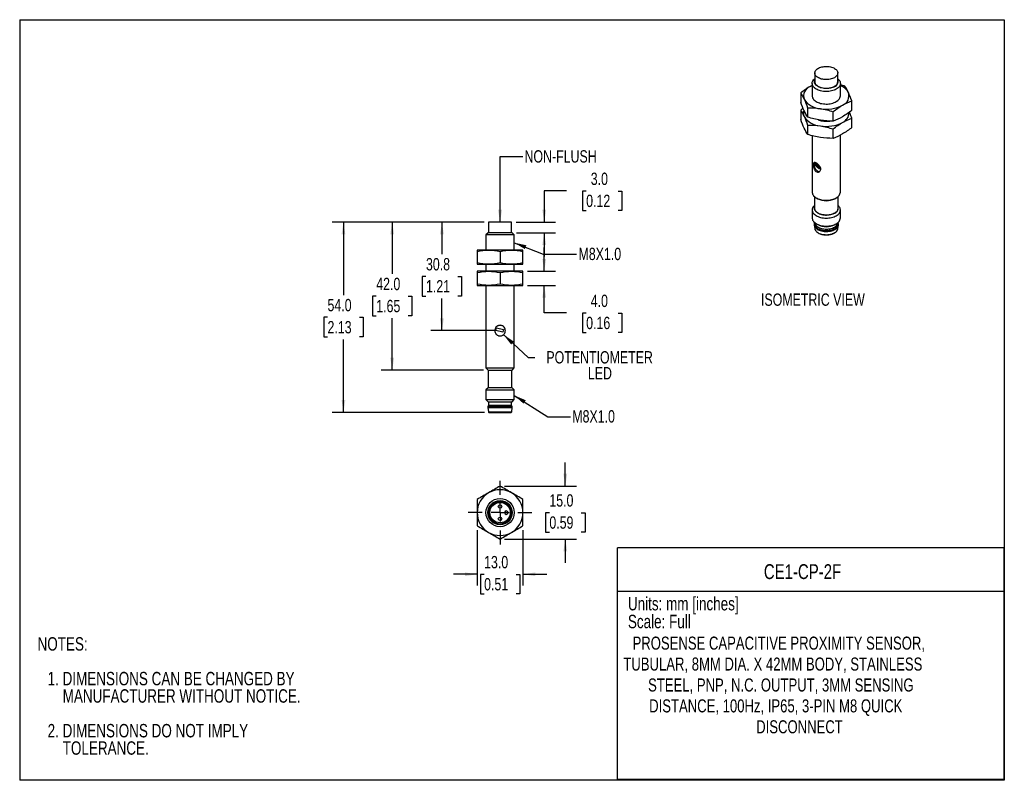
# Model space of a CAD drawing. Header units: millimetres. Extents: x 0 to 279, y 0 to 216.
import ezdxf
from ezdxf.enums import TextEntityAlignment as Align

# ---------------------------------------------------------------- set-up
doc = ezdxf.new("R2010")
doc.units = ezdxf.units.MM
doc.linetypes.add('CENTERX2', pattern=[20.32, 12.7, -2.54, 2.54, -2.54])
doc.layers.add('CENTER', color=40, linetype='CENTERX2')
doc.layers.add('DIMENSIONS', color=140, linetype='Continuous', lineweight=25)
doc.layers.add('TEXT', color=140, linetype='Continuous', lineweight=25)
doc.styles.add('SLDTEXTSTYLE0', font='TXT', dxfattribs={"width": 0.75})
doc.dimstyles.new('SLDDIMSTYLE0', dxfattribs={"dimtxt": 3.5, "dimasz": 3.5, "dimexe": 0, "dimexo": 0.0625, "dimgap": 0.875, "dimtad": 0, "dimtih": 1, "dimtoh": 1, "dimdec": 1, "dimrnd": 1e-09, "dimzin": 12, "dimdsep": 46, "dimtxsty": 'SLDTEXTSTYLE0', "dimsah": 1, "dimcen": 0.09, "dimadec": 0, "dimazin": 3, "dimtfac": 1, "dimtdec": 1, "dimtofl": 0, "dimtmove": 0, "dimatfit": 3, "dimfxl": 0, "dimfrac": 2, "dimtolj": 1, "dimtzin": 12, "dimarcsym": 0})
doc.dimstyles.new('SLDDIMSTYLE1', dxfattribs={"dimtxt": 3.5, "dimasz": 3.5, "dimexe": 0, "dimexo": 0.0625, "dimgap": 0.875, "dimtad": 0, "dimtih": 1, "dimtoh": 1, "dimdec": 1, "dimrnd": 1e-09, "dimzin": 4, "dimdsep": 46, "dimtxsty": 'SLDTEXTSTYLE0', "dimsah": 1, "dimcen": 0.09, "dimadec": 0, "dimazin": 1, "dimtfac": 1, "dimtdec": 1, "dimtofl": 0, "dimtmove": 0, "dimatfit": 3, "dimfxl": 0, "dimfrac": 2, "dimtolj": 1, "dimtzin": 12, "dimarcsym": 0})
doc.dimstyles.new('SLDDIMSTYLE2', dxfattribs={"dimtxt": 3.5, "dimasz": 3.5, "dimexe": 0, "dimexo": 0.0625, "dimgap": 0.875, "dimtad": 0, "dimtih": 1, "dimtoh": 1, "dimdec": 1, "dimrnd": 1e-09, "dimzin": 4, "dimdsep": 46, "dimtxsty": 'SLDTEXTSTYLE0', "dimsah": 1, "dimcen": 0.09, "dimadec": 0, "dimazin": 1, "dimtfac": 1, "dimtdec": 1, "dimtmove": 0, "dimatfit": 0, "dimfxl": 0, "dimfrac": 2, "dimtolj": 1, "dimtzin": 12, "dimarcsym": 0})
doc.dimstyles.new('SLDDIMSTYLE3', dxfattribs={"dimtxt": 0.18, "dimasz": 3.5, "dimexe": 0, "dimexo": 0.0625, "dimgap": 0, "dimtad": 0, "dimtih": 1, "dimtoh": 1, "dimdec": 0, "dimrnd": 1e-09, "dimzin": 0, "dimdsep": 46, "dimtxsty": 'Standard', "dimsah": 1, "dimcen": 0.09, "dimadec": 0, "dimazin": 0, "dimtfac": 3.5, "dimtdec": 0, "dimtofl": 0, "dimtmove": 0, "dimatfit": 3, "dimfxl": 0, "dimfrac": 2, "dimtolj": 1, "dimtzin": 0, "dimarcsym": 0})

# ---------------------------------------------------------------- blocks, each defined once
blk = doc.blocks.new('SW_NOTE_0')
at = {"layer": 'TEXT', "color": 0, "insert": (0, 4.91), "char_height": 3.81, "attachment_point": 1, "style": 'SLDTEXTSTYLE0'}
blk.add_mtext('Scale: Full', dxfattribs=at)
blk = doc.blocks.new('SW_NOTE_0_1')
at = {"layer": 'TEXT', "color": 0, "insert": (0, 4.91), "char_height": 3.81, "attachment_point": 1, "style": 'SLDTEXTSTYLE0'}
blk.add_mtext('Units: mm [inches]', dxfattribs=at)
blk = doc.blocks.new('Block1')
at = {"layer": 'TEXT'}
for p, q in [((279.4, 65.76), (169.64, 65.76)), ((169.64, 0), (169.64, 65.76)), ((279.4, 0), (279.4, 65.76)), ((169.64, 53.4), (279.4, 53.4)), ((279.4, 0), (169.64, 0))]:
    blk.add_line(p, q, dxfattribs=at)
for name, p in [('SW_NOTE_0_1', (172.59, 46.87)), ('SW_NOTE_0', (172.59, 41.8))]:
    blk.add_blockref(name, p, dxfattribs=at)
at = {"layer": 'TEXT', "color": 140, "style": 'SLDTEXTSTYLE0', "width": 0.75}
for tag, height, p in [('AUTOATTR0', 4.23, (211.17, 55.58)), ('AUTOATTR1_0', 3.7, (173.91, 35.72)), ('AUTOATTR1_1', 3.7, (171.3, 29.78)), ('AUTOATTR1_2', 3.7, (178.32, 23.84)), ('AUTOATTR1_3', 3.7, (178.63, 17.9)), ('AUTOATTR1_4', 3.7, (209, 11.96))]:
    blk.add_attdef(tag, text='', height=height, dxfattribs=at).set_placement(p, align=Align.BOTTOM_LEFT)
blk = doc.blocks.new('SW_NOTE_0_2')
at = {"layer": 'TEXT', "color": 0, "char_height": 3.81, "attachment_point": 1, "style": 'SLDTEXTSTYLE0'}
for s, insert in [('NOTES:', (0, 4.91)), ('1. DIMENSIONS CAN BE CHANGED BY', (2.86, -4.94)), ('MANUFACTURER WITHOUT NOTICE.', (7.14, -9.87)), ('2. DIMENSIONS DO NOT IMPLY', (2.86, -19.72)), ('TOLERANCE.', (7.14, -24.65))]:
    blk.add_mtext(s, dxfattribs=dict(at, insert=insert))
blk = doc.blocks.new('_D')
at = {"layer": 'DIMENSIONS'}
for p, q in [((131.8, 158.44), (116.64, 158.44)), ((119.82, 158.44), (119.82, 149.34)), ((115.29, 143.02), (114.23, 143.02)), ((114.23, 143.02), (114.23, 137.46)), ((124.34, 143.02), (125.41, 143.02)), ((125.41, 143.02), (125.41, 137.46)), ((114.23, 137.46), (115.29, 137.46)), ((125.41, 137.46), (124.34, 137.46)), ((119.82, 127.64), (119.82, 136.75)), ((135.05, 127.64), (116.64, 127.64))]:
    blk.add_line(p, q, dxfattribs=at)
for points in [[(119.82, 158.44), (119.28, 154.94), (120.36, 154.94)], [(119.82, 127.64), (120.36, 131.14), (119.28, 131.14)]]:
    blk.add_solid(points, dxfattribs=at)
at = {"layer": 'DIMENSIONS', "char_height": 3.5, "attachment_point": 1, "style": 'SLDTEXTSTYLE0'}
for s, insert in [('30.8', (115.29, 148.24)), ('1.21', (115.29, 141.97))]:
    blk.add_mtext(s, dxfattribs=dict(at, insert=insert))
blk = doc.blocks.new('_D_1')
at = {"layer": 'DIMENSIONS'}
for p, q in [((131.8, 158.44), (102.53, 158.44)), ((105.71, 158.44), (105.71, 143.74)), ((101.18, 137.42), (100.12, 137.42)), ((100.12, 137.42), (100.12, 131.86)), ((110.23, 137.42), (111.3, 137.42)), ((111.3, 137.42), (111.3, 131.86)), ((100.12, 131.86), (101.18, 131.86)), ((111.3, 131.86), (110.23, 131.86)), ((105.71, 116.44), (105.71, 131.15)), ((131.66, 116.44), (102.53, 116.44))]:
    blk.add_line(p, q, dxfattribs=at)
for points in [[(105.71, 158.44), (105.17, 154.94), (106.25, 154.94)], [(105.71, 116.44), (106.25, 119.94), (105.17, 119.94)]]:
    blk.add_solid(points, dxfattribs=at)
at = {"layer": 'DIMENSIONS', "char_height": 3.5, "attachment_point": 1, "style": 'SLDTEXTSTYLE0'}
for s, insert in [('42.0', (101.18, 142.64)), ('1.65', (101.18, 136.37))]:
    blk.add_mtext(s, dxfattribs=dict(at, insert=insert))
blk = doc.blocks.new('_D_2')
at = {"layer": 'DIMENSIONS'}
for p, q in [((131.8, 158.44), (88.7, 158.44)), ((91.88, 158.44), (91.88, 137.74)), ((87.35, 131.42), (86.28, 131.42)), ((86.28, 131.42), (86.28, 125.86)), ((96.4, 131.42), (97.47, 131.42)), ((97.47, 131.42), (97.47, 125.86)), ((86.28, 125.86), (87.35, 125.86)), ((97.47, 125.86), (96.4, 125.86)), ((91.88, 104.44), (91.88, 125.15)), ((131.9, 104.44), (88.7, 104.44))]:
    blk.add_line(p, q, dxfattribs=at)
for points in [[(91.88, 158.44), (91.34, 154.94), (92.41, 154.94)], [(91.88, 104.44), (92.41, 107.94), (91.34, 107.94)]]:
    blk.add_solid(points, dxfattribs=at)
at = {"layer": 'DIMENSIONS', "char_height": 3.5, "attachment_point": 1, "style": 'SLDTEXTSTYLE0'}
for s, insert in [('54.0', (87.35, 136.64)), ('2.13', (87.35, 130.37))]:
    blk.add_mtext(s, dxfattribs=dict(at, insert=insert))
blk = doc.blocks.new('_D_3')
at = {"layer": 'DIMENSIONS'}
for p, q in [((155.2, 167.3), (148.85, 167.3)), ((148.85, 167.3), (148.85, 158.44)), ((160.75, 167.27), (159.69, 167.27)), ((159.69, 167.27), (159.69, 161.71)), ((169.81, 167.27), (170.87, 167.27)), ((170.87, 167.27), (170.87, 161.71)), ((159.69, 161.71), (160.75, 161.71)), ((170.87, 161.71), (169.81, 161.71)), ((140.84, 158.44), (152.02, 158.44)), ((140.98, 155.44), (152.02, 155.44)), ((148.85, 155.44), (148.85, 148.71))]:
    blk.add_line(p, q, dxfattribs=at)
for points in [[(148.85, 158.44), (149.39, 161.94), (148.31, 161.94)], [(148.85, 155.44), (148.31, 151.94), (149.39, 151.94)]]:
    blk.add_solid(points, dxfattribs=at)
at = {"layer": 'DIMENSIONS', "char_height": 3.5, "attachment_point": 1, "style": 'SLDTEXTSTYLE0'}
for s, insert in [('3.0', (162.05, 172.49)), ('0.12', (160.75, 166.23))]:
    blk.add_mtext(s, dxfattribs=dict(at, insert=insert))
blk = doc.blocks.new('_D_4')
at = {"layer": 'DIMENSIONS'}
for p, q in [((148.85, 144.49), (148.85, 151.22)), ((144.09, 144.49), (152.02, 144.49)), ((144.09, 140.49), (152.02, 140.49)), ((148.85, 132.65), (148.85, 140.49)), ((155.2, 132.65), (148.85, 132.65)), ((160.75, 132.62), (159.69, 132.62)), ((159.69, 132.62), (159.69, 127.07)), ((169.81, 132.62), (170.87, 132.62)), ((170.87, 132.62), (170.87, 127.07)), ((159.69, 127.07), (160.75, 127.07)), ((170.87, 127.07), (169.81, 127.07))]:
    blk.add_line(p, q, dxfattribs=at)
for points in [[(148.85, 144.49), (149.39, 147.99), (148.31, 147.99)], [(148.85, 140.49), (148.31, 136.99), (149.39, 136.99)]]:
    blk.add_solid(points, dxfattribs=at)
at = {"layer": 'DIMENSIONS', "char_height": 3.5, "attachment_point": 1, "style": 'SLDTEXTSTYLE0'}
for s, insert in [('4.0', (162.05, 137.85)), ('0.16', (160.75, 131.58))]:
    blk.add_mtext(s, dxfattribs=dict(at, insert=insert))
blk = doc.blocks.new('SW_NOTE_0_3')
at = {"layer": 'TEXT', "color": 0, "char_height": 3.5, "attachment_point": 2, "style": 'SLDTEXTSTYLE0'}
for s, insert in [('POTENTIOMETER', (18.37, 1.84)), ('LED', (18.45, -2.68))]:
    blk.add_mtext(s, dxfattribs=dict(at, insert=insert))
blk = doc.blocks.new('_D_5')
at = {"layer": 'DIMENSIONS'}
for p, q in [((154.83, 83.5), (154.83, 90.23)), ((137.59, 83.5), (158, 83.5)), ((150.3, 75.96), (149.24, 75.96)), ((149.24, 75.96), (149.24, 70.41)), ((159.36, 75.96), (160.42, 75.96)), ((160.42, 75.96), (160.42, 70.41)), ((149.24, 70.41), (150.3, 70.41)), ((160.42, 70.41), (159.36, 70.41)), ((137.59, 68.48), (158, 68.48)), ((154.83, 68.48), (154.83, 61.75))]:
    blk.add_line(p, q, dxfattribs=at)
for points in [[(154.83, 83.5), (155.37, 87), (154.29, 87)], [(154.83, 68.48), (154.29, 64.98), (155.37, 64.98)]]:
    blk.add_solid(points, dxfattribs=at)
at = {"layer": 'DIMENSIONS', "char_height": 3.5, "attachment_point": 1, "style": 'SLDTEXTSTYLE0'}
for s, insert in [('15.0', (150.3, 81.19)), ('0.59', (150.3, 74.92))]:
    blk.add_mtext(s, dxfattribs=dict(at, insert=insert))
blk = doc.blocks.new('_D_6')
at = {"layer": 'DIMENSIONS'}
for p, q in [((129.82, 70.97), (129.82, 55.31)), ((142.82, 70.97), (142.82, 55.31)), ((129.82, 58.48), (123.09, 58.48)), ((131.79, 58.46), (130.73, 58.46)), ((130.73, 58.46), (130.73, 52.9)), ((140.84, 58.46), (141.91, 58.46)), ((141.91, 58.46), (141.91, 52.9)), ((142.82, 58.48), (149.55, 58.48)), ((130.73, 52.9), (131.79, 52.9)), ((141.91, 52.9), (140.84, 52.9))]:
    blk.add_line(p, q, dxfattribs=at)
for points in [[(129.82, 58.48), (126.32, 59.02), (126.32, 57.95)], [(142.82, 58.48), (146.32, 57.95), (146.32, 59.02)]]:
    blk.add_solid(points, dxfattribs=at)
at = {"layer": 'DIMENSIONS', "char_height": 3.5, "attachment_point": 1, "style": 'SLDTEXTSTYLE0'}
for s, insert in [('13.0', (131.79, 63.68)), ('0.51', (131.79, 57.41))]:
    blk.add_mtext(s, dxfattribs=dict(at, insert=insert))
blk = doc.blocks.new('SW_CENTERMARKSYMBOL_0')
at = {"layer": 'CENTER', "color": 0}
for p, q in [((0, 5.08), (0, 9.04)), ((-5.08, 0), (-9.04, 0)), ((0, 0), (-2.54, 0)), ((0, 0), (0, 2.54)), ((0, 0), (0, -2.54)), ((0, 0), (2.54, 0)), ((5.08, 0), (9.04, 0)), ((0, -5.08), (0, -9.04))]:
    blk.add_line(p, q, dxfattribs=at)

msp = doc.modelspace()

# ---------------------------------------------------------------- linework, layer by layer
at = {"color": 7, "linetype": 'Continuous'}
for p, q in [((0, 215.9), (0, 0)), ((0, 215.9), (279.4, 215.9)), ((279.4, 215.9), (279.4, 0)), ((279.4, 0), (0, 0))]:
    msp.add_line(p, q, dxfattribs=at)
for p, q in [((225.64, 200.77), (225.64, 198.32)), ((232.14, 198.32), (232.14, 200.77)), ((224.89, 197.25), (224.29, 196.93)), ((224.89, 197.81), (224.89, 194.27)), ((232.89, 194.27), (232.89, 197.81)), ((221.64, 195.1), (221.64, 192.43)), ((236.14, 190.19), (236.14, 192.85)), ((221.64, 190.2), (221.64, 187.53)), ((223.58, 190.91), (223.58, 188.24)), ((230.83, 187.12), (230.83, 189.79)), ((236.14, 185.29), (236.14, 187.95)), ((223.58, 186.01), (223.58, 183.34)), ((230.83, 182.22), (230.83, 184.89)), ((224.89, 182.97), (224.89, 166.97)), ((232.89, 166.97), (232.89, 183.13)), ((225.58, 174.73), (225.7, 175.25)), ((225.75, 174.83), (225.58, 174.73)), ((226.99, 173.5), (225.58, 174.73)), ((225.7, 175.25), (227.12, 174.02)), ((225.83, 175.14), (225.75, 174.83)), ((225.75, 174.83), (227.04, 173.71)), ((227.12, 174.02), (226.99, 173.5)), ((225.54, 165.71), (225.54, 162.39)), ((226.06, 165.34), (226.49, 165.09)), ((231.28, 165.09), (231.72, 165.34)), ((232.24, 162.39), (232.24, 165.71)), ((224.89, 161.89), (224.89, 159.62)), ((232.89, 159.62), (232.89, 161.89)), ((133.07, 158.44), (133.07, 155.44)), ((139.57, 158.44), (133.07, 158.44)), ((139.57, 155.44), (139.57, 158.44)), ((225.44, 158.06), (225.44, 157.77)), ((225.45, 157.6), (225.6, 156.61)), ((226.06, 157.99), (226.49, 157.74)), ((231.28, 157.74), (231.72, 157.99)), ((232.17, 156.61), (232.32, 157.6)), ((232.34, 157.77), (232.34, 158.06)), ((132.93, 155.44), (132.32, 154.83)), ((132.32, 154.83), (132.32, 150.49)), ((140.32, 154.83), (132.32, 154.83)), ((139.71, 155.44), (132.93, 155.44)), ((140.32, 154.83), (139.71, 155.44)), ((140.32, 150.49), (140.32, 154.83)), ((133.07, 150.49), (129.82, 150.49)), ((129.82, 150.13), (129.82, 146.86)), ((139.57, 150.49), (133.07, 150.49)), ((136.32, 150.13), (136.32, 146.86)), ((142.82, 150.49), (139.57, 150.49)), ((142.82, 146.86), (142.82, 150.13)), ((129.82, 146.49), (133.07, 146.49)), ((132.32, 146.49), (132.32, 144.49)), ((133.07, 146.49), (139.57, 146.49)), ((139.57, 146.49), (142.82, 146.49)), ((140.32, 144.49), (140.32, 146.49)), ((133.07, 144.49), (129.82, 144.49)), ((129.82, 144.13), (129.82, 140.86)), ((139.57, 144.49), (133.07, 144.49)), ((136.32, 144.13), (136.32, 140.86)), ((142.82, 144.49), (139.57, 144.49)), ((142.82, 140.86), (142.82, 144.13)), ((129.82, 140.49), (133.07, 140.49)), ((132.32, 140.49), (132.32, 117.06)), ((133.07, 140.49), (139.57, 140.49)), ((139.57, 140.49), (142.82, 140.49)), ((140.32, 117.06), (140.32, 140.49)), ((135.14, 127.72), (135.32, 128.44)), ((137.14, 127.22), (135.14, 127.72)), ((135.32, 128.44), (137.32, 127.94)), ((137.32, 127.94), (137.14, 127.22)), ((132.32, 117.06), (132.93, 116.44)), ((132.32, 117.06), (140.32, 117.06)), ((132.93, 116.44), (139.71, 116.44)), ((132.97, 116.44), (132.97, 111.44)), ((139.67, 111.44), (139.67, 116.44)), ((139.71, 116.44), (140.32, 117.06)), ((132.93, 111.44), (132.32, 110.83)), ((132.32, 110.83), (132.32, 108.06)), ((132.32, 110.83), (140.32, 110.83)), ((139.71, 111.44), (132.93, 111.44)), ((140.32, 110.83), (139.71, 111.44)), ((140.32, 108.06), (140.32, 110.83)), ((132.32, 108.06), (132.93, 107.44)), ((132.32, 108.06), (140.32, 108.06)), ((133.07, 106.49), (132.87, 106.14)), ((132.93, 107.44), (139.71, 107.44)), ((133.07, 107.44), (133.07, 106.49)), ((133.07, 106.49), (139.57, 106.49)), ((139.57, 106.49), (139.57, 107.44)), ((139.77, 106.14), (139.57, 106.49)), ((139.71, 107.44), (140.32, 108.06)), ((132.87, 106.14), (132.87, 105.79)), ((132.87, 106.14), (139.77, 106.14)), ((132.87, 105.79), (133.02, 104.57)), ((132.87, 105.79), (139.77, 105.79)), ((133.02, 104.57), (139.62, 104.57)), ((133.17, 104.44), (139.47, 104.44)), ((139.62, 104.57), (139.77, 105.79)), ((139.77, 105.79), (139.77, 106.14))]:
    msp.add_line(p, q)
at = {"flags": 128}
for points in [[(231.19, 199.44), (230.92, 199.3), (230.63, 199.18), (230.31, 199.08), (229.98, 199), (229.64, 198.94), (229.29, 198.9), (228.93, 198.89), (228.57, 198.9), (228.22, 198.93), (227.87, 198.98), (227.54, 199.06), (227.22, 199.15), (226.93, 199.27), (226.65, 199.4), (226.41, 199.55), (226.19, 199.72), (226.01, 199.9), (225.86, 200.08), (225.75, 200.28), (225.67, 200.48), (225.64, 200.69), (225.64, 200.89), (225.69, 201.1), (225.77, 201.3), (225.89, 201.5), (226.05, 201.68), (226.24, 201.86), (226.47, 202.02), (226.72, 202.16), (227, 202.29), (227.3, 202.4), (227.62, 202.49), (227.96, 202.56), (228.31, 202.61), (228.66, 202.64), (229.02, 202.64), (229.38, 202.62), (229.73, 202.58), (230.07, 202.51), (230.39, 202.43), (230.7, 202.32), (230.99, 202.2), (231.25, 202.06), (231.48, 201.9), (231.68, 201.73), (231.84, 201.54), (231.98, 201.35), (232.07, 201.15), (232.12, 200.95), (232.14, 200.74), (232.11, 200.53), (232.05, 200.33), (231.95, 200.13), (231.81, 199.94), (231.63, 199.76), (231.42, 199.59), (231.19, 199.44)], [(231.72, 196.18), (231.42, 196.03), (231.1, 195.89), (230.76, 195.77), (230.39, 195.68), (230.02, 195.6), (229.63, 195.55), (229.24, 195.51), (228.84, 195.51), (228.44, 195.52), (228.05, 195.56), (227.66, 195.62), (227.29, 195.7), (226.93, 195.8), (226.59, 195.92), (226.28, 196.06), (225.99, 196.22), (225.73, 196.4), (225.5, 196.59), (225.3, 196.79), (225.15, 197), (225.02, 197.22), (224.94, 197.44), (224.89, 197.67), (224.89, 197.9), (224.92, 198.13), (225, 198.36), (225.11, 198.58), (225.26, 198.79), (225.45, 198.99), (225.64, 199.16)], [(231.28, 196.93), (231.01, 196.79), (230.71, 196.67), (230.39, 196.56), (230.05, 196.48), (229.7, 196.42), (229.34, 196.38), (228.98, 196.36), (228.61, 196.37), (228.25, 196.4), (227.89, 196.45), (227.55, 196.52), (227.22, 196.61), (226.91, 196.73), (226.63, 196.86), (226.37, 197.01), (226.14, 197.18), (225.94, 197.35), (225.78, 197.54), (225.65, 197.74), (225.56, 197.95), (225.51, 198.16), (225.5, 198.37), (225.53, 198.58), (225.6, 198.79), (225.64, 198.87)], [(232.14, 199.16), (232.16, 199.14), (232.38, 198.94), (232.55, 198.74), (232.69, 198.52), (232.8, 198.3), (232.86, 198.07), (232.89, 197.84), (232.87, 197.61), (232.82, 197.39), (232.72, 197.16), (232.59, 196.94), (232.42, 196.74), (232.22, 196.54), (231.98, 196.35), (231.72, 196.18)], [(224.29, 196.93), (224.68, 197.13), (224.89, 197.23)], [(225.64, 198.32), (225.64, 198.24), (225.67, 198.03), (225.75, 197.83), (225.86, 197.63), (226.01, 197.45), (226.19, 197.27), (226.41, 197.1), (226.65, 196.95), (226.93, 196.82), (227.22, 196.7), (227.54, 196.61), (227.87, 196.53), (228.22, 196.48), (228.57, 196.45), (228.93, 196.44), (229.29, 196.45), (229.64, 196.49), (229.98, 196.55), (230.31, 196.63), (230.63, 196.73), (230.92, 196.85), (231.19, 196.99)], [(224.89, 194.27), (224.89, 194.13), (224.94, 193.9), (225.02, 193.68), (225.15, 193.46), (225.3, 193.25), (225.5, 193.05), (225.73, 192.86), (225.99, 192.68), (226.28, 192.52), (226.59, 192.38), (226.93, 192.26), (227.29, 192.16), (227.66, 192.08), (228.05, 192.02), (228.44, 191.98), (228.84, 191.97), (229.24, 191.97), (229.63, 192.01), (230.02, 192.06), (230.39, 192.14), (230.76, 192.23), (231.1, 192.35), (231.42, 192.49), (231.72, 192.64)], [(225.54, 175.39), (225.52, 175.37), (225.44, 175.24), (225.38, 175.08), (225.36, 174.9), (225.36, 174.7), (225.38, 174.48), (225.44, 174.26), (225.52, 174.03), (225.63, 173.81), (225.76, 173.6), (225.91, 173.4), (226.07, 173.23), (226.24, 173.08), (226.41, 172.96)], [(224.89, 166.97), (224.89, 166.83), (224.94, 166.6), (225.02, 166.37), (225.15, 166.16), (225.3, 165.94), (225.5, 165.74), (225.73, 165.55), (225.99, 165.38), (226.28, 165.22), (226.59, 165.08), (226.93, 164.96), (227.29, 164.86), (227.66, 164.77), (228.05, 164.71), (228.44, 164.68), (228.84, 164.66), (229.24, 164.67), (229.63, 164.7), (230.02, 164.76), (230.39, 164.83), (230.76, 164.93), (231.1, 165.05), (231.42, 165.18), (231.72, 165.34)], [(225.54, 163.15), (225.45, 163.07), (225.26, 162.86), (225.11, 162.65), (225, 162.43), (224.92, 162.2), (224.89, 161.97), (224.89, 161.74), (224.94, 161.51), (225.02, 161.29), (225.15, 161.07), (225.3, 160.86), (225.5, 160.66), (225.73, 160.47), (225.99, 160.3), (226.28, 160.14), (226.59, 160), (226.93, 159.87), (227.29, 159.77), (227.66, 159.69), (228.05, 159.63), (228.44, 159.59), (228.84, 159.58), (229.24, 159.59), (229.63, 159.62), (230.02, 159.67), (230.39, 159.75), (230.76, 159.85), (231.1, 159.96), (231.42, 160.1), (231.72, 160.25)], [(231.28, 161.01), (231.01, 160.86), (230.71, 160.74), (230.39, 160.64), (230.05, 160.55), (229.7, 160.49), (229.34, 160.45), (228.98, 160.43), (228.61, 160.44), (228.25, 160.47), (227.89, 160.52), (227.55, 160.59), (227.22, 160.69), (226.91, 160.8), (226.63, 160.93), (226.37, 161.08), (226.14, 161.25), (225.94, 161.43), (225.78, 161.62), (225.65, 161.81), (225.56, 162.02), (225.51, 162.23), (225.5, 162.44), (225.53, 162.65), (225.54, 162.67)], [(225.54, 162.39), (225.55, 162.23), (225.6, 162.02), (225.68, 161.82), (225.81, 161.62), (225.97, 161.44), (226.17, 161.26), (226.39, 161.1), (226.65, 160.95), (226.93, 160.82), (227.24, 160.7), (227.56, 160.61), (227.9, 160.54), (228.26, 160.49), (228.62, 160.46), (228.98, 160.45), (229.34, 160.47), (229.7, 160.51), (230.04, 160.57), (230.38, 160.66), (230.69, 160.76), (230.99, 160.88), (231.26, 161.02)], [(231.72, 160.25), (231.98, 160.43), (232.22, 160.61), (232.42, 160.81), (232.59, 161.02), (232.72, 161.23), (232.82, 161.46), (232.87, 161.69), (232.89, 161.92), (232.86, 162.15), (232.8, 162.37), (232.69, 162.6), (232.55, 162.81), (232.38, 163.02), (232.24, 163.15)], [(224.89, 159.62), (224.89, 159.48), (224.94, 159.25), (225.02, 159.03), (225.15, 158.81), (225.3, 158.6), (225.5, 158.39), (225.73, 158.21), (225.99, 158.03), (226.28, 157.87), (226.59, 157.73), (226.93, 157.61), (227.29, 157.51), (227.66, 157.43), (228.05, 157.37), (228.44, 157.33), (228.84, 157.31), (229.24, 157.32), (229.63, 157.35), (230.02, 157.41), (230.39, 157.48), (230.76, 157.58), (231.1, 157.7), (231.42, 157.84), (231.72, 157.99)], [(225.49, 158.4), (225.47, 158.33), (225.44, 158.11), (225.45, 157.9), (225.5, 157.69), (225.59, 157.48), (225.72, 157.27), (225.88, 157.08), (226.08, 156.9), (226.32, 156.73), (226.58, 156.58), (226.87, 156.44), (227.19, 156.33), (227.52, 156.23), (227.87, 156.16), (228.24, 156.1), (228.61, 156.08), (228.98, 156.07), (229.35, 156.09), (229.72, 156.13), (230.08, 156.19), (230.42, 156.28), (230.75, 156.38), (231.05, 156.51), (231.33, 156.65)], [(225.44, 157.77), (225.45, 157.61), (225.5, 157.4), (225.59, 157.19), (225.72, 156.99), (225.88, 156.79), (226.08, 156.61), (226.32, 156.44), (226.58, 156.29), (226.87, 156.16), (227.19, 156.04), (227.52, 155.95), (227.87, 155.87), (228.24, 155.82), (228.61, 155.79), (228.98, 155.78), (229.35, 155.8), (229.72, 155.84), (230.08, 155.91), (230.42, 155.99), (230.75, 156.1), (231.05, 156.22), (231.33, 156.37)], [(225.6, 156.61), (225.63, 156.49), (225.68, 156.35)], [(225.64, 158.27), (225.64, 158.27), (225.67, 158.06), (225.75, 157.86), (225.86, 157.66), (226.01, 157.48), (226.19, 157.3), (226.41, 157.13), (226.65, 156.98), (226.93, 156.85), (227.22, 156.73), (227.54, 156.64), (227.87, 156.56), (228.22, 156.51), (228.57, 156.48), (228.93, 156.47), (229.29, 156.48), (229.64, 156.52), (229.98, 156.58), (230.31, 156.66), (230.63, 156.76), (230.92, 156.88), (231.19, 157.02)], [(225.68, 156.35), (225.7, 156.29), (225.82, 156.09), (225.97, 155.9), (226.15, 155.72), (226.37, 155.55), (226.62, 155.4), (226.9, 155.26), (227.2, 155.14), (227.52, 155.05), (227.86, 154.97), (228.21, 154.92), (228.57, 154.89), (228.93, 154.88), (229.29, 154.89), (229.65, 154.93), (230, 154.99), (230.33, 155.07), (230.65, 155.17), (230.95, 155.29), (231.22, 155.43)]]:
    msp.add_lwpolyline(points, dxfattribs=at)
for centre, radius in [((136.32, 75.99), 4), ((136.32, 75.99), 3.45), ((136.32, 75.99), 3.3), ((136.32, 75.99), 2.9), ((136.32, 77.74), 0.5), ((136.32, 74.24), 0.5)]:
    msp.add_circle(centre, radius)
for centre, radius, start, end in [((230.76, 198.32), 1.48, 290.7021, 21.532), ((225.32, 194.25), 2.87, 111.0658, 199.1372), ((230.54, 198.46), 1.6, 293.7062, 354.9737), ((231.25, 193.06), 4.48, 29.2082, 68.6245), ((227.54, 196.54), 5.9, 213.2601, 266.7452), ((230.89, 194.47), 2.01, 294.2871, 354.3927), ((232.45, 194.3), 2.87, 291.0658, 19.1372), ((224.64, 189.37), 2.25, 158.9343, 205.5505), ((228.9, 200.49), 9.99, 260.2514, 297.3347), ((227.54, 191.64), 5.9, 213.2601, 266.7452), ((228.89, 193.55), 6.49, 249.323, 278.7861), ((232.19, 189.63), 3.18, 293.9073, 359.3531), ((228.9, 195.6), 9.99, 260.2514, 297.3347), ((226.88, 173.66), 0.834, 236.2258, 281.6726), ((228.89, 169.69), 5.19, 242.4925, 297.5021), ((230.89, 167.17), 2.01, 294.2871, 354.3927), ((230.59, 162.54), 1.66, 293.8101, 354.8697), ((230.69, 162.45), 1.57, 292.3508, 8.0624), ((230.89, 159.82), 2.01, 294.2871, 354.3927), ((228.89, 162.34), 5.19, 242.4925, 297.5021), ((230.52, 158.51), 1.63, 294.0132, 351.7762), ((230.52, 156.97), 1.69, 294.4367, 347.5664), ((230.75, 158.1), 1.56, 291.5853, 11.0616), ((230.64, 157.93), 1.71, 293.8101, 354.8697), ((133.17, 104.59), 0.15, 187.1772, 270), ((139.47, 104.59), 0.15, 270, 352.8228), ((136.32, 75.99), 6.5, 120, 180), ((136.32, 75.99), 6.5, 60, 120), ((136.32, 75.99), 6.5, 0, 60), ((136.32, 75.99), 6.5, 180, 240), ((138.07, 75.99), 0.5, 0, 180), ((138.07, 75.99), 0.5, 180, 0), ((136.32, 75.99), 6.5, 300, 0), ((136.32, 75.99), 6.5, 240, 300)]:
    msp.add_arc(centre, radius, start, end)
for points in [[(224.29, 196.93), (223.4, 196.41), (222.51, 195.79), (221.64, 195.1)], [(235.17, 195.25), (234.84, 195.95), (234.52, 196.53), (234.19, 197.04)], [(221.64, 195.1), (221.96, 194.59), (222.28, 194.01), (222.61, 193.3)], [(222.61, 193.3), (222.94, 192.6), (223.26, 191.79), (223.58, 190.91)], [(233.48, 191.62), (234.38, 192.14), (235.26, 192.53), (236.14, 192.85)], [(236.14, 192.85), (235.82, 193.73), (235.49, 194.54), (235.17, 195.25)], [(222.61, 190.04), (222.28, 190.74), (221.96, 191.55), (221.64, 192.43)], [(221.64, 190.2), (221.96, 189.69), (222.28, 189.11), (222.61, 188.4)], [(223.58, 188.24), (223.26, 188.75), (222.94, 189.33), (222.61, 190.04)], [(223.58, 190.91), (224.78, 190.91), (225.98, 190.84), (227.2, 190.65)], [(227.2, 190.65), (228.42, 190.46), (229.63, 190.16), (230.83, 189.79)], [(230.83, 189.79), (231.71, 190.48), (232.59, 191.11), (233.48, 191.62)], [(236.14, 190.19), (235.26, 189.49), (234.38, 188.87), (233.48, 188.35)], [(222.61, 185.14), (222.28, 185.84), (221.96, 186.65), (221.64, 187.53)], [(222.61, 188.4), (222.94, 187.7), (223.26, 186.89), (223.58, 186.01)], [(227.2, 187.38), (225.98, 187.57), (224.78, 187.87), (223.58, 188.24)], [(230.83, 187.12), (229.63, 187.12), (228.42, 187.19), (227.2, 187.38)], [(233.48, 188.35), (232.59, 187.84), (231.71, 187.44), (230.83, 187.12)], [(233.48, 186.72), (234.38, 187.24), (235.26, 187.63), (236.14, 187.95)], [(223.58, 183.34), (223.26, 183.85), (222.94, 184.43), (222.61, 185.14)], [(223.58, 186.01), (224.78, 186.01), (225.98, 185.94), (227.2, 185.75)], [(227.2, 185.75), (228.42, 185.56), (229.63, 185.26), (230.83, 184.89)], [(230.83, 184.89), (231.71, 185.58), (232.59, 186.21), (233.48, 186.72)], [(236.14, 185.29), (235.26, 184.6), (234.38, 183.97), (233.48, 183.46)], [(227.2, 182.48), (225.98, 182.67), (224.78, 182.97), (223.58, 183.34)], [(230.83, 182.22), (229.63, 182.22), (228.42, 182.3), (227.2, 182.48)], [(233.48, 183.46), (232.59, 182.94), (231.71, 182.54), (230.83, 182.22)], [(129.82, 150.13), (130.89, 150.35), (131.98, 150.49), (133.07, 150.49)], [(129.82, 150.49), (129.82, 150.49), (129.82, 150.35), (129.82, 150.13)], [(133.07, 150.49), (134.16, 150.49), (135.24, 150.35), (136.32, 150.13)], [(136.32, 150.13), (137.39, 150.35), (138.48, 150.49), (139.57, 150.49)], [(139.57, 150.49), (140.66, 150.49), (141.74, 150.35), (142.82, 150.13)], [(142.82, 150.13), (142.82, 150.35), (142.82, 150.49), (142.82, 150.49)], [(133.07, 146.49), (131.98, 146.49), (130.89, 146.63), (129.82, 146.86)], [(129.82, 146.86), (129.82, 146.63), (129.82, 146.49), (129.82, 146.49)], [(136.32, 146.86), (135.24, 146.63), (134.16, 146.49), (133.07, 146.49)], [(139.57, 146.49), (138.48, 146.49), (137.39, 146.63), (136.32, 146.86)], [(142.82, 146.86), (141.74, 146.63), (140.66, 146.49), (139.57, 146.49)], [(142.82, 146.49), (142.82, 146.49), (142.82, 146.63), (142.82, 146.86)], [(129.82, 144.13), (130.89, 144.35), (131.98, 144.49), (133.07, 144.49)], [(129.82, 144.49), (129.82, 144.49), (129.82, 144.35), (129.82, 144.13)], [(133.07, 144.49), (134.16, 144.49), (135.24, 144.35), (136.32, 144.13)], [(136.32, 144.13), (137.39, 144.35), (138.48, 144.49), (139.57, 144.49)], [(139.57, 144.49), (140.66, 144.49), (141.74, 144.35), (142.82, 144.13)], [(142.82, 144.13), (142.82, 144.35), (142.82, 144.49), (142.82, 144.49)], [(133.07, 140.49), (131.98, 140.49), (130.89, 140.63), (129.82, 140.86)], [(129.82, 140.86), (129.82, 140.63), (129.82, 140.49), (129.82, 140.49)], [(136.32, 140.86), (135.24, 140.63), (134.16, 140.49), (133.07, 140.49)], [(139.57, 140.49), (138.48, 140.49), (137.39, 140.63), (136.32, 140.86)], [(142.82, 140.86), (141.74, 140.63), (140.66, 140.49), (139.57, 140.49)], [(142.82, 140.49), (142.82, 140.49), (142.82, 140.63), (142.82, 140.86)], [(133.07, 81.62), (131.98, 80.99), (130.89, 80.36), (129.82, 79.74)], [(136.32, 83.5), (135.24, 82.88), (134.16, 82.25), (133.07, 81.62)], [(139.57, 81.62), (138.48, 82.25), (137.39, 82.88), (136.32, 83.5)], [(142.82, 79.74), (141.74, 80.36), (140.66, 80.99), (139.57, 81.62)], [(129.82, 79.74), (129.82, 78.5), (129.82, 77.25), (129.82, 75.99)], [(142.82, 75.99), (142.82, 77.25), (142.82, 78.5), (142.82, 79.74)], [(129.82, 75.99), (129.82, 74.73), (129.82, 73.48), (129.82, 72.24)], [(142.82, 72.24), (142.82, 73.48), (142.82, 74.73), (142.82, 75.99)], [(129.82, 72.24), (130.89, 71.62), (131.98, 70.99), (133.07, 70.36)], [(133.07, 70.36), (134.16, 69.73), (135.24, 69.11), (136.32, 68.48)], [(136.32, 68.48), (137.39, 69.11), (138.48, 69.73), (139.57, 70.36)], [(139.57, 70.36), (140.66, 70.99), (141.74, 71.62), (142.82, 72.24)]]:
    msp.add_open_spline(points, degree=3)
for points, knots in [([(234.19, 197.04), (233.9, 197.13), (233.46, 197.26), (233.02, 197.37), (232.89, 197.41)], [0, 0, 0, 0, 0.686311, 1, 1, 1, 1]), ([(222.31, 190.71), (222.31, 190.71), (222.08, 190.55), (221.86, 190.37), (221.64, 190.2)], [0, 0, 0, 0, 0.0161897, 1, 1, 1, 1]), ([(236.14, 187.95), (236.06, 188.17), (235.9, 188.6), (235.67, 189.18), (235.53, 189.52), (235.46, 189.67)], [0, 0, 0, 0, 0.358311, 0.717146, 1, 1, 1, 1]), ([(227.32, 173.37), (227.3, 173.21), (227.24, 173.07), (227.11, 172.9), (227.06, 172.85), (226.94, 172.76), (226.88, 172.72), (226.75, 172.67), (226.68, 172.65), (226.54, 172.63), (226.46, 172.63), (226.24, 172.66), (226.09, 172.73), (225.89, 172.87), (225.83, 172.93), (225.71, 173.07), (225.65, 173.14), (225.55, 173.3), (225.51, 173.38), (225.43, 173.56), (225.39, 173.65), (225.33, 173.84), (225.3, 173.94), (225.26, 174.13), (225.24, 174.23), (225.22, 174.41), (225.21, 174.5), (225.2, 174.67), (225.2, 174.76), (225.22, 174.98), (225.24, 175.1), (225.32, 175.28), (225.39, 175.34), (225.51, 175.38), (225.55, 175.38), (225.65, 175.37), (225.71, 175.36), (225.82, 175.32), (225.89, 175.3), (226.02, 175.23), (226.09, 175.19), (226.24, 175.1), (226.31, 175.04), (226.46, 174.93), (226.53, 174.87), (226.75, 174.67), (226.88, 174.52), (227.11, 174.2), (227.2, 174.03), (227.29, 173.78), (227.31, 173.7), (227.33, 173.53), (227.33, 173.45), (227.32, 173.37)], [0, 0, 0, 0, 0.0625, 0.0625, 0.09375, 0.09375, 0.125, 0.125, 0.15625, 0.15625, 0.1875, 0.1875, 0.25, 0.25, 0.28125, 0.28125, 0.3125, 0.3125, 0.34375, 0.34375, 0.375, 0.375, 0.40625, 0.40625, 0.4375, 0.4375, 0.46875, 0.46875, 0.5, 0.5, 0.5625, 0.5625, 0.625, 0.625, 0.65625, 0.65625, 0.6875, 0.6875, 0.71875, 0.71875, 0.75, 0.75, 0.78125, 0.78125, 0.8125, 0.8125, 0.875, 0.875, 0.9375, 0.9375, 0.96875, 0.96875, 1, 1, 1, 1]), ([(225.69, 156.33), (225.69, 156.31), (225.73, 156.18), (225.87, 155.98), (226.12, 155.7), (226.45, 155.45), (226.87, 155.22), (227.36, 155.04), (227.92, 154.9), (228.44, 154.84), (228.89, 154.82), (229.24, 154.84), (229.59, 154.87), (229.95, 154.93), (230.28, 155.01), (230.59, 155.1), (230.81, 155.19), (230.99, 155.27), (231.14, 155.35), (231.29, 155.44), (231.47, 155.56), (231.67, 155.72), (231.85, 155.92), (232, 156.14), (232.1, 156.32), (232.13, 156.45), (232.14, 156.5)], [0, 0, 0, 0, 0.010633, 0.067099, 0.121168, 0.181259, 0.245908, 0.309501, 0.375158, 0.446484, 0.484333, 0.523617, 0.56401, 0.601806, 0.646541, 0.684827, 0.716655, 0.737943, 0.759684, 0.781904, 0.809136, 0.846572, 0.894283, 0.931851, 0.974028, 1, 1, 1, 1]), ([(137.81, 127.5), (137.79, 127.3), (137.73, 127.11), (137.6, 126.85), (137.54, 126.77), (137.42, 126.62), (137.35, 126.55), (137.2, 126.42), (137.12, 126.37), (136.94, 126.28), (136.85, 126.24), (136.57, 126.15), (136.37, 126.13), (136.07, 126.16), (135.98, 126.18), (135.79, 126.24), (135.7, 126.27), (135.52, 126.37), (135.44, 126.42), (135.29, 126.54), (135.22, 126.61), (135.1, 126.76), (135.04, 126.85), (134.95, 127.02), (134.91, 127.11), (134.86, 127.3), (134.84, 127.39), (134.82, 127.59), (134.82, 127.69), (134.85, 127.99), (134.9, 128.18), (135.09, 128.52), (135.21, 128.68), (135.44, 128.86), (135.52, 128.92), (135.69, 129.01), (135.78, 129.05), (135.97, 129.11), (136.07, 129.13), (136.27, 129.15), (136.37, 129.15), (136.57, 129.13), (136.66, 129.11), (136.85, 129.05), (136.94, 129.01), (137.2, 128.87), (137.35, 128.75), (137.6, 128.45), (137.7, 128.27), (137.78, 127.99), (137.8, 127.89), (137.82, 127.69), (137.82, 127.59), (137.81, 127.5)], [0, 0, 0, 0, 0.0625, 0.0625, 0.09375, 0.09375, 0.125, 0.125, 0.15625, 0.15625, 0.1875, 0.1875, 0.25, 0.25, 0.28125, 0.28125, 0.3125, 0.3125, 0.34375, 0.34375, 0.375, 0.375, 0.40625, 0.40625, 0.4375, 0.4375, 0.46875, 0.46875, 0.5, 0.5, 0.5625, 0.5625, 0.625, 0.625, 0.65625, 0.65625, 0.6875, 0.6875, 0.71875, 0.71875, 0.75, 0.75, 0.78125, 0.78125, 0.8125, 0.8125, 0.875, 0.875, 0.9375, 0.9375, 0.96875, 0.96875, 1, 1, 1, 1]), ([(139.47, 75.99), (139.47, 75.16), (139.14, 74.35), (137.95, 73.17), (137.15, 72.84), (135.48, 72.84), (134.68, 73.17), (133.5, 74.35), (133.17, 75.16), (133.17, 76.83), (133.5, 77.63), (134.68, 78.81), (135.48, 79.14), (137.15, 79.14), (137.95, 78.81), (139.14, 77.63), (139.47, 76.83), (139.47, 75.99)], [0, 0, 0, 0, 0.125, 0.125, 0.25, 0.25, 0.375, 0.375, 0.5, 0.5, 0.625, 0.625, 0.75, 0.75, 0.875, 0.875, 1, 1, 1, 1])]:
    msp.add_open_spline(points, degree=3, knots=knots)

# ---------------------------------------------------------------- block references
at = {"color": 7, "linetype": 'Continuous'}
ref = msp.add_blockref('Block1', (0, 0.27), dxfattribs=at)
ref.add_attrib('AUTOATTR0', 'CE1-CP-2F', dxfattribs={"layer": 'TEXT', "height": 4.233, "style": 'SLDTEXTSTYLE0', "width": 0.75}).set_placement((211.17, 55.85), align=Align.BOTTOM_LEFT)
ref.add_attrib('AUTOATTR1_0', 'PROSENSE CAPACITIVE PROXIMITY SENSOR, ', dxfattribs={"layer": 'TEXT', "height": 3.7042, "style": 'SLDTEXTSTYLE0', "width": 0.75}).set_placement((173.91, 35.98), align=Align.BOTTOM_LEFT)
ref.add_attrib('AUTOATTR1_1', 'TUBULAR, 8MM DIA. X 42MM BODY, STAINLESS ', dxfattribs={"layer": 'TEXT', "height": 3.7042, "style": 'SLDTEXTSTYLE0', "width": 0.75}).set_placement((171.3, 30.04), align=Align.BOTTOM_LEFT)
ref.add_attrib('AUTOATTR1_2', 'STEEL, PNP, N.C. OUTPUT, 3MM SENSING ', dxfattribs={"layer": 'TEXT', "height": 3.7042, "style": 'SLDTEXTSTYLE0', "width": 0.75}).set_placement((178.32, 24.1), align=Align.BOTTOM_LEFT)
ref.add_attrib('AUTOATTR1_3', 'DISTANCE, 100Hz, IP65, 3-PIN M8 QUICK ', dxfattribs={"layer": 'TEXT', "height": 3.7042, "style": 'SLDTEXTSTYLE0', "width": 0.75}).set_placement((178.63, 18.17), align=Align.BOTTOM_LEFT)
ref.add_attrib('AUTOATTR1_4', 'DISCONNECT', dxfattribs={"layer": 'TEXT', "height": 3.704, "style": 'SLDTEXTSTYLE0', "width": 0.75}).set_placement((209, 12.23), align=Align.BOTTOM_LEFT)
at = {"layer": 'CENTER'}
msp.add_blockref('SW_CENTERMARKSYMBOL_0', (136.32, 75.99), dxfattribs=at)
at = {"layer": 'TEXT'}
for name, p in [('SW_NOTE_0_3', (146.2, 119.98)), ('SW_NOTE_0_2', (5.07, 35.72))]:
    msp.add_blockref(name, p, dxfattribs=at)

# ---------------------------------------------------------------- texts
at = {"layer": 'TEXT', "char_height": 3.5, "attachment_point": 1, "style": 'SLDTEXTSTYLE0'}
for s, insert in [('NON-FLUSH', (143.25, 178.85)), ('M8X1.0', (158.58, 151.17)), ('ISOMETRIC VIEW', (210.36, 138.19)), ('M8X1.0', (156.81, 105.06))]:
    msp.add_mtext(s, dxfattribs=dict(at, insert=insert))

# ---------------------------------------------------------------- dimensions: what is measured, and where the dimension line sits
at = {"layer": 'DIMENSIONS'}
for base, p1, p2, dimstyle, picture, middle in [((148.85, 158.44), (139.71, 155.44), (139.57, 158.44), 'SLDDIMSTYLE2', '_D_3', (148.85, 167.3)), ((91.88, 158.44), (133.17, 104.44), (133.07, 158.44), 'SLDDIMSTYLE1', '_D_2', (91.88, 131.44)), ((105.71, 158.44), (132.93, 116.44), (133.07, 158.44), 'SLDDIMSTYLE1', '_D_1', (105.71, 137.44)), ((119.82, 158.44), (136.32, 127.64), (133.07, 158.44), 'SLDDIMSTYLE0', '_D', (119.82, 143.04)), ((148.85, 140.49), (142.82, 144.49), (142.82, 140.49), 'SLDDIMSTYLE2', '_D_4', (148.85, 132.65)), ((154.83, 68.48), (136.32, 83.5), (136.32, 68.48), 'SLDDIMSTYLE2', '_D_5', (154.83, 75.99))]:
    dim = msp.add_linear_dim(base=base, p1=p1, p2=p2, angle=90, dimstyle=dimstyle, dxfattribs=at)
    dim.commit()
    dim.dimension.update_dxf_attribs({"geometry": picture, "text_midpoint": middle, "dimtype": 160})
dim = msp.add_linear_dim(base=(142.82, 58.48), p1=(129.82, 72.24), p2=(142.82, 72.24), dimstyle='SLDDIMSTYLE2', dxfattribs=at)
dim.commit()
dim.dimension.update_dxf_attribs({"geometry": '_D_6', "text_midpoint": (136.32, 58.48), "dimtype": 160})

# ---------------------------------------------------------------- leaders
at = {"layer": 'TEXT'}
for points in [[(136.3, 158.44), (136.39, 177.09), (142.74, 177.09)], [(140.32, 152.61), (148.59, 149.35), (158, 149.35)], [(137.29, 126.5), (144.29, 119.98), (146.2, 119.98)], [(140.32, 109.27), (149.91, 103.22), (156.26, 103.22)]]:
    msp.add_leader(points, dimstyle='SLDDIMSTYLE3', dxfattribs=at)

doc.saveas('drawing.dxf')
